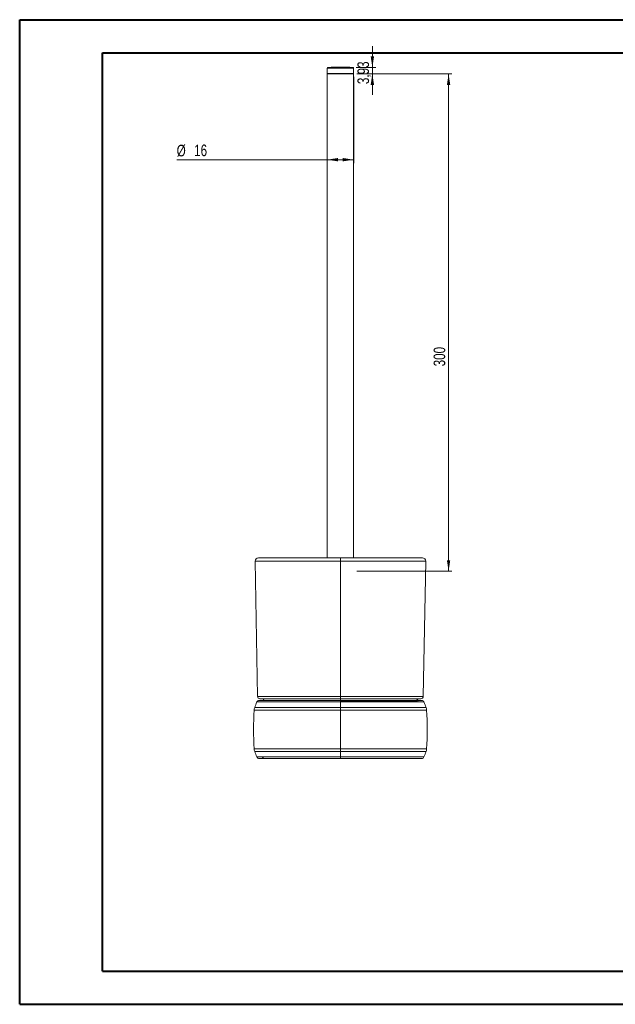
# Model space of a CAD drawing. Header units: millimetres. Extents: x 0 to 420, y 0 to 297.
# Tile 1 of 3: x 0 to 180, y 0 to 297. Entities that reach past the tile are written whole.
import ezdxf

# ---------------------------------------------------------------- set-up
doc = ezdxf.new("R2010")
doc.units = ezdxf.units.MM
doc.styles.add('SLDTEXTSTYLE0', font='TXT', dxfattribs={"width": 0.75})
doc.dimstyles.new('SLDDIMSTYLE0', dxfattribs={"dimtxt": 3.5, "dimasz": 3.302, "dimexe": 0, "dimexo": 0.0625, "dimgap": 0.875, "dimtad": 1, "dimlfac": 2, "dimrnd": 1e-09, "dimzin": 12, "dimdsep": 46, "dimtxsty": 'SLDTEXTSTYLE0', "dimsah": 1, "dimcen": 0.09, "dimadec": 0, "dimazin": 3, "dimtfac": 1, "dimtmove": 0, "dimatfit": 0, "dimfxl": 0, "dimfrac": 2, "dimtolj": 1, "dimtzin": 12, "dimarcsym": 0})
doc.dimstyles.new('SLDDIMSTYLE1', dxfattribs={"dimtxt": 3.5, "dimasz": 3.302, "dimexe": 0, "dimexo": 0.0625, "dimgap": 0.875, "dimtad": 1, "dimdec": 6, "dimlfac": 2, "dimrnd": 1e-09, "dimzin": 12, "dimdsep": 46, "dimtxsty": 'SLDTEXTSTYLE0', "dimsah": 1, "dimcen": 0.09, "dimadec": 0, "dimazin": 3, "dimtfac": 1, "dimtofl": 0, "dimtmove": 0, "dimatfit": 3, "dimfxl": 0, "dimfrac": 2, "dimtolj": 1, "dimtzin": 12, "dimarcsym": 0})

# ---------------------------------------------------------------- blocks, each defined once
blk = doc.blocks.new('_D')
at = {"color": 7, "linetype": 'Continuous', "lineweight": 0}
for p, q in [((106.48, 282.83), (106.48, 289.18)), ((101.59, 282.83), (107.48, 282.83)), ((106.48, 282.83), (106.48, 280.87)), ((101.84, 280.87), (107.48, 280.87)), ((106.48, 280.87), (106.48, 274.52))]:
    blk.add_line(p, q, dxfattribs=at)
for points in [[(106.48, 282.83), (106.99, 286.13), (105.97, 286.13)], [(106.48, 280.87), (105.97, 277.56), (106.99, 277.56)]]:
    blk.add_solid(points, dxfattribs=at)
at = {"color": 7, "linetype": 'Continuous', "lineweight": 0, "insert": (101.97, 277.78), "char_height": 3.5, "attachment_point": 1, "rotation": 90, "style": 'SLDTEXTSTYLE0'}
blk.add_mtext('3,93', dxfattribs=at)
blk = doc.blocks.new('_D_1')
at = {"color": 7, "linetype": 'Continuous', "lineweight": 0}
for p, q in [((92.84, 279.97), (92.84, 253.98)), ((100.84, 279.97), (100.84, 253.98)), ((92.84, 254.98), (47.45, 254.98)), ((100.84, 254.98), (92.84, 254.98))]:
    blk.add_line(p, q, dxfattribs=at)
for points in [[(92.84, 254.98), (96.14, 254.48), (96.14, 255.49)], [(100.84, 254.98), (97.54, 255.49), (97.54, 254.48)]]:
    blk.add_solid(points, dxfattribs=at)
at = {"color": 7, "linetype": 'Continuous', "lineweight": 0, "char_height": 3.5, "attachment_point": 1, "style": 'SLDTEXTSTYLE0'}
for s, insert in [('%%c', (47.45, 259.49)), ('16', (52.72, 259.55))]:
    blk.add_mtext(s, dxfattribs=dict(at, insert=insert))
blk = doc.blocks.new('_D_2')
at = {"color": 7, "linetype": 'Continuous', "lineweight": 0}
for p, q in [((101.84, 280.87), (130.48, 280.87)), ((129.48, 130.87), (129.48, 280.87)), ((101.84, 130.87), (130.48, 130.87))]:
    blk.add_line(p, q, dxfattribs=at)
for points in [[(129.48, 280.87), (128.97, 277.56), (129.98, 277.56)], [(129.48, 130.87), (129.98, 134.17), (128.97, 134.17)]]:
    blk.add_solid(points, dxfattribs=at)
at = {"color": 7, "linetype": 'Continuous', "lineweight": 0, "insert": (124.96, 192.65), "char_height": 3.5, "attachment_point": 1, "rotation": 90, "style": 'SLDTEXTSTYLE0'}
blk.add_mtext('300', dxfattribs=at)

msp = doc.modelspace()

# ---------------------------------------------------------------- linework, layer by layer
at = {"color": 7, "linetype": 'Continuous', "lineweight": 40}
for p, q in [((0.07884357, 0.21478016), (0.07884357, 297.21478016)), ((0.07884357, 297.21478016), (420.07884357, 297.21478016)), ((25.07884357, 10.21478016), (25.07884357, 287.21478016)), ((25.07884357, 287.21478016), (410.07884357, 287.21478016)), ((25.07884357, 10.21478016), (410.07884357, 10.21478016)), ((0.07884357, 0.21478016), (420.07884357, 0.21478016))]:
    msp.add_line(p, q, dxfattribs=at)
at = {"color": 7, "linetype": 'Continuous', "lineweight": 15}
for p, q in [((92.83930502, 282.58108407), (92.83930502, 280.96628743)), ((100.83930502, 280.96628743), (100.83930502, 282.58108407)), ((92.83930502, 280.96628743), (92.93930502, 280.86628743)), ((100.83930502, 280.96628743), (92.83930502, 280.96628743)), ((92.83930502, 280.86628743), (92.83930502, 134.86628743)), ((95.80402884, 280.86628743), (92.83930502, 280.86628743)), ((100.83930502, 280.86628743), (95.80402884, 280.86628743)), ((100.73930502, 280.86628743), (100.83930502, 280.96628743)), ((100.83930502, 134.86628743), (100.83930502, 280.86628743)), ((71.11522446, 133.84883502), (71.8264422, 93.10319812)), ((96.83930502, 133.84883502), (96.83930502, 134.86628743)), ((96.83930502, 133.84883502), (96.83930502, 93.10319812)), ((122.56338558, 133.84883502), (121.85216784, 93.10319812)), ((96.83930502, 93.10319812), (96.83930502, 92.36628743)), ((96.83930502, 91.61628743), (96.83930502, 92.36628743)), ((96.83930502, 91.86628743), (96.83930502, 91.40658389)), ((96.83930502, 89.7253901), (96.83930502, 91.40658389)), ((96.83930502, 89.7253901), (96.83930502, 88.9886028)), ((119.83930502, 91.40658476), (119.83930502, 91.61628743)), ((96.83930502, 77.24397206), (96.83930502, 88.9886028)), ((96.83930502, 77.24397206), (96.83930502, 76.50718475)), ((96.83930502, 74.82599096), (96.83930502, 76.50718475)), ((96.83930502, 74.36628743), (96.83930502, 74.82599096))]:
    msp.add_line(p, q, dxfattribs=at)
at = {"color": 8, "linetype": 'Continuous', "lineweight": 15}
for p, q in [((96.83930502, 282.58108407), (92.83930502, 282.58108407)), ((100.59399839, 282.83104001), (93.08461165, 282.83104001)), ((100.83930502, 282.58108407), (96.83930502, 282.58108407)), ((96.83930502, 91.40658389), (96.83930502, 91.61628743))]:
    msp.add_line(p, q, dxfattribs=at)
at = {"color": 7, "linetype": 'Continuous', "lineweight": 15}
for centre, radius, start, end in [((93.08930502, 282.58108407), 0.25, 91.0757036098, 180), ((96.83930502, 82.86628743), 200, 88.9242963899, 91.0757036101), ((100.58930502, 282.58108407), 0.25, 0, 88.9242963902), ((72.11507215, 133.86628743), 1, 90, 181), ((121.56353789, 133.86628743), 1, 359, 90), ((72.57632797, 93.11628743), 0.75, 181, 270), ((73.08930502, 91.61628743), 0.75, 19.5384765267, 90), ((120.58930502, 91.61628743), 0.75, 90, 179.9999999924), ((121.10228207, 93.11628743), 0.75, 270, 359), ((73.31205652, 88.84179491), 2.5, 159.3022519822, 176.6334743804), ((117.74630787, 72.05348628), 50, 157.228191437, 159.3022519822), ((72.33516263, 91.11628743), 0.75, 90, 157.228191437), ((120.58930502, 91.36628743), 0.5, 90, 179.999999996), ((121.34344741, 91.11628743), 0.75, 22.7718085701, 90.0000000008), ((75.93230217, 72.05348628), 50, 20.6977480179, 22.771808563), ((170.64380141, 83.11628743), 100, 176.6334743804, 183.3665256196), ((23.03480863, 83.11628743), 100, 356.6334743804, 3.3665256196), ((73.31205652, 77.39077994), 2.5, 183.3665256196, 200.6977480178), ((117.74630787, 94.17908857), 50, 200.6977480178, 202.771808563), ((72.33516263, 75.11628743), 0.75, 202.771808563, 270), ((73.08930502, 74.86628743), 0.5, 270, 0.000000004), ((121.34344741, 75.11628743), 0.75, 269.9999999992, 337.228191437), ((75.93230217, 94.17908857), 50, 337.228191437, 339.3022519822)]:
    msp.add_arc(centre, radius, start, end, dxfattribs=at)
for points, knots in [([(96.83930502, 133.84883502), (94.99986728, 133.84883502), (93.1620201, 133.84883404), (90.4106829, 133.84883483), (89.49449535, 133.84883535), (87.66488878, 133.84883374), (86.75146193, 133.84883258), (84.92885692, 133.84883349), (84.01957483, 133.8488358), (82.20803321, 133.84883346), (81.31797899, 133.84883134), (80.01864628, 133.84883341), (79.59154215, 133.84883483), (78.96192174, 133.84883509), (78.75390424, 133.84883575), (78.34198533, 133.84883825), (78.13742445, 133.84883982), (77.1371965, 133.84884592), (76.40590916, 133.84883608), (75.58944237, 133.84883481), (75.43102272, 133.8488359), (75.12401405, 133.84883867), (74.97509099, 133.84884032), (74.54533876, 133.84884384), (74.28536137, 133.84884381), (73.57437315, 133.84883731), (73.19224943, 133.84883448), (72.56151764, 133.84883135), (72.3186605, 133.84883317), (71.92433946, 133.84883579), (71.77299052, 133.84883364), (71.53123415, 133.84883255), (71.44096314, 133.84883364), (71.30003621, 133.84883533), (71.24947937, 133.84883485), (71.13772536, 133.84883404), (71.11522446, 133.84883502), (71.11522446, 133.84883502)], [0, 0, 0, 0, 0.125, 0.125, 0.1875, 0.1875, 0.25, 0.25, 0.3125, 0.3125, 0.375, 0.375, 0.40625, 0.40625, 0.421875, 0.421875, 0.4375, 0.4375, 0.5, 0.5, 0.515625, 0.515625, 0.53125, 0.53125, 0.5625, 0.5625, 0.625, 0.625, 0.6875, 0.6875, 0.75, 0.75, 0.8125, 0.8125, 0.875, 0.875, 1, 1, 1, 1]), ([(96.83930502, 134.86628743), (95.06427239, 134.86628743), (93.29072107, 134.86628743), (90.63536177, 134.86628743), (89.7510874, 134.86628743), (87.98505394, 134.86628743), (87.10328661, 134.86628743), (85.34360534, 134.86628743), (84.4656708, 134.86628743), (83.1533429, 134.86628743), (82.71757335, 134.86628743), (81.85679643, 134.86628743), (81.43096349, 134.86628743), (80.59066018, 134.86628743), (80.17618602, 134.86628743), (79.56511429, 134.86628743), (79.36319956, 134.86628743), (78.96339826, 134.86628743), (78.76500945, 134.86628743), (77.78995766, 134.86628743), (77.0791525, 134.86628743), (76.29143454, 134.86628743), (76.13891385, 134.86628743), (75.84399096, 134.86628743), (75.70104845, 134.86628743), (75.29160309, 134.86628743), (75.04557686, 134.86628743), (74.59928677, 134.86628743), (74.39907101, 134.86628743), (74.03718065, 134.86628743), (73.87494618, 134.86628743), (73.43929289, 134.86628743), (73.21696232, 134.86628743), (72.85597283, 134.86628743), (72.71755869, 134.86628743), (72.49675111, 134.86628743), (72.41427367, 134.86628743), (72.28529618, 134.86628743), (72.23892039, 134.86628743), (72.1361391, 134.86628743), (72.11507215, 134.86628743), (72.11507215, 134.86628743)], [0, 0, 0, 0, 0.125, 0.125, 0.1875, 0.1875, 0.25, 0.25, 0.3125, 0.3125, 0.34375, 0.34375, 0.375, 0.375, 0.40625, 0.40625, 0.421875, 0.421875, 0.4375, 0.4375, 0.5, 0.5, 0.515625, 0.515625, 0.53125, 0.53125, 0.5625, 0.5625, 0.59375, 0.59375, 0.625, 0.625, 0.6875, 0.6875, 0.75, 0.75, 0.8125, 0.8125, 0.875, 0.875, 1, 1, 1, 1]), ([(121.56353789, 134.86628743), (121.56353789, 134.86628743), (121.54266946, 134.86628743), (121.44138323, 134.86628743), (121.39571129, 134.86628743), (121.26893282, 134.86628743), (121.18794213, 134.86628743), (120.97167512, 134.86628743), (120.83668902, 134.86628743), (120.56977329, 134.86628743), (120.47003033, 134.86628743), (120.24505628, 134.86628743), (120.11967439, 134.86628743), (119.83674766, 134.86628743), (119.67921356, 134.86628743), (119.41279619, 134.86628743), (119.31896369, 134.86628743), (119.11989657, 134.86628743), (119.01439929, 134.86628743), (118.45850588, 134.86628743), (117.93152876, 134.86628743), (117.1530565, 134.86628743), (116.99139414, 134.86628743), (116.65604723, 134.86628743), (116.48163757, 134.86628743), (115.94598599, 134.86628743), (115.57434032, 134.86628743), (114.80633995, 134.86628743), (114.40995927, 134.86628743), (113.59638792, 134.86628743), (113.17795668, 134.86628743), (111.90652773, 134.86628743), (111.04266574, 134.86628743), (109.29498648, 134.86628743), (108.40927231, 134.86628743), (106.63610245, 134.86628743), (105.74802982, 134.86628743), (103.96996795, 134.86628743), (103.0799721, 134.86628743), (100.40804832, 134.86628743), (98.62423781, 134.86628743), (96.83930502, 134.86628743)], [0, 0, 0, 0, 0.125, 0.125, 0.1875, 0.1875, 0.25, 0.25, 0.3125, 0.3125, 0.34375, 0.34375, 0.375, 0.375, 0.40625, 0.40625, 0.421875, 0.421875, 0.4375, 0.4375, 0.5, 0.5, 0.515625, 0.515625, 0.53125, 0.53125, 0.5625, 0.5625, 0.59375, 0.59375, 0.625, 0.625, 0.6875, 0.6875, 0.75, 0.75, 0.8125, 0.8125, 0.875, 0.875, 1, 1, 1, 1]), ([(122.56338558, 133.84883502), (122.56338558, 133.84883502), (122.54114373, 133.84883404), (122.43179892, 133.84883483), (122.38241787, 133.84883535), (122.24494108, 133.84883374), (122.15695497, 133.84883258), (121.9215701, 133.84883349), (121.77445994, 133.8488358), (121.38670817, 133.84883346), (121.14850643, 133.84883134), (120.69038109, 133.84883341), (120.52073161, 133.84883483), (120.2351329, 133.84883509), (120.13469889, 133.84883575), (119.92222217, 133.84883825), (119.80978213, 133.84883982), (119.22242633, 133.84884592), (118.67076972, 133.84883608), (117.86530662, 133.84883481), (117.69842936, 133.8488359), (117.3530068, 133.84883867), (117.17403017, 133.84884032), (116.62239663, 133.84884384), (116.24028492, 133.84884381), (115.05663428, 133.84883731), (114.21748555, 133.84883448), (112.46823097, 133.84883135), (111.57626892, 133.84883317), (109.77049536, 133.84883579), (108.85519277, 133.84883364), (107.01756337, 133.84883255), (106.09592754, 133.84883364), (104.24900446, 133.84883533), (103.32337671, 133.84883485), (100.54562573, 133.84883404), (98.69270129, 133.84883502), (96.83930502, 133.84883502)], [0, 0, 0, 0, 0.125, 0.125, 0.1875, 0.1875, 0.25, 0.25, 0.3125, 0.3125, 0.375, 0.375, 0.40625, 0.40625, 0.421875, 0.421875, 0.4375, 0.4375, 0.5, 0.5, 0.515625, 0.515625, 0.53125, 0.53125, 0.5625, 0.5625, 0.625, 0.625, 0.6875, 0.6875, 0.75, 0.75, 0.8125, 0.8125, 0.875, 0.875, 1, 1, 1, 1]), ([(71.8264422, 93.10319812), (71.8264422, 93.10319812), (71.84759828, 93.10319739), (71.94997318, 93.10319794), (71.99611867, 93.1031984), (72.12422574, 93.10319737), (72.2060533, 93.10319639), (72.42399922, 93.10319674), (72.55982891, 93.10319855), (72.82769531, 93.10319779), (72.92779353, 93.10319701), (73.15579897, 93.10319598), (73.28426247, 93.10319578), (73.71668676, 93.1031969), (74.06788303, 93.10319769), (74.62359368, 93.10320291), (74.7406239, 93.1032038), (74.98762236, 93.10320455), (75.11790323, 93.10320441), (75.52369559, 93.10320249), (75.81575039, 93.10319882), (76.44397803, 93.10319757), (76.78015347, 93.10320124), (77.31719292, 93.10320394), (77.50226031, 93.10320444), (77.87798426, 93.10320432), (78.06904962, 93.10320371), (79.03904467, 93.10319915), (79.86163564, 93.10319739), (81.14346676, 93.10319585), (81.57792347, 93.10319585), (82.44998517, 93.1031967), (82.88892811, 93.1031975), (84.21265783, 93.10319869), (85.10425003, 93.1031969), (86.89910012, 93.10319632), (87.80040863, 93.10319724), (89.60505453, 93.10319839), (90.50902298, 93.10319796), (93.22072767, 93.10319739), (95.02974863, 93.10319812), (96.83930502, 93.10319812)], [0, 0, 0, 0, 0.125, 0.125, 0.1875, 0.1875, 0.25, 0.25, 0.3125, 0.3125, 0.34375, 0.34375, 0.375, 0.375, 0.4375, 0.4375, 0.453125, 0.453125, 0.46875, 0.46875, 0.5, 0.5, 0.53125, 0.53125, 0.546875, 0.546875, 0.5625, 0.5625, 0.625, 0.625, 0.65625, 0.65625, 0.6875, 0.6875, 0.75, 0.75, 0.8125, 0.8125, 0.875, 0.875, 1, 1, 1, 1]), ([(96.83930502, 92.36628743), (95.08071205, 92.36628743), (93.32303711, 92.36628743), (90.68959826, 92.36628743), (89.81230834, 92.36628743), (88.0592977, 92.36628743), (87.183312, 92.36628743), (85.43480819, 92.36628743), (84.56597295, 92.36628743), (83.27546848, 92.36628743), (82.84744806, 92.36628743), (81.99687937, 92.36628743), (81.57366674, 92.36628743), (80.31890544, 92.36628743), (79.51291119, 92.36628743), (78.56310281, 92.36628743), (78.37605397, 92.36628743), (78.00838013, 92.36628743), (77.82710562, 92.36628743), (77.30089972, 92.36628743), (76.97242471, 92.36628743), (76.36078393, 92.36628743), (76.07761401, 92.36628743), (75.68579272, 92.36628743), (75.5604568, 92.36628743), (75.32375091, 92.36628743), (75.21188518, 92.36628743), (74.68178794, 92.36628743), (74.35017371, 92.36628743), (73.9429263, 92.36628743), (73.82256356, 92.36628743), (73.60914559, 92.36628743), (73.51550287, 92.36628743), (73.26489452, 92.36628743), (73.13778174, 92.36628743), (72.93359784, 92.36628743), (72.85681441, 92.36628743), (72.73644931, 92.36628743), (72.69299623, 92.36628743), (72.59647141, 92.36628743), (72.57632797, 92.36628743), (72.57632797, 92.36628743)], [0, 0, 0, 0, 0.125, 0.125, 0.1875, 0.1875, 0.25, 0.25, 0.3125, 0.3125, 0.34375, 0.34375, 0.375, 0.375, 0.4375, 0.4375, 0.453125, 0.453125, 0.46875, 0.46875, 0.5, 0.5, 0.53125, 0.53125, 0.546875, 0.546875, 0.5625, 0.5625, 0.625, 0.625, 0.65625, 0.65625, 0.6875, 0.6875, 0.75, 0.75, 0.8125, 0.8125, 0.875, 0.875, 1, 1, 1, 1]), ([(96.83930502, 93.10319812), (98.62547069, 93.10319812), (100.40970083, 93.10319739), (103.07958325, 93.10319794), (103.96844432, 93.1031984), (105.74288972, 93.10319737), (106.62848631, 93.10319639), (108.39471253, 93.10319674), (109.27536857, 93.10319855), (110.59048624, 93.10319779), (111.02786987, 93.10319701), (111.90009293, 93.10319598), (112.33635062, 93.10319578), (113.6197596, 93.1031969), (114.44653822, 93.10319769), (115.42653173, 93.10320291), (115.61983247, 93.1032038), (116.00050565, 93.10320455), (116.18820618, 93.10320441), (116.73361832, 93.10320249), (117.07619824, 93.10319882), (117.71826145, 93.10319757), (118.0177422, 93.10320124), (118.43494589, 93.10320394), (118.5690554, 93.10320444), (118.82350488, 93.10320432), (118.94422571, 93.10320371), (119.51804863, 93.10319915), (119.88250426, 93.10319739), (120.33184462, 93.10319585), (120.46486015, 93.10319585), (120.70180088, 93.1031967), (120.80619298, 93.1031975), (121.08600745, 93.10319869), (121.22852957, 93.1031969), (121.45717706, 93.10319632), (121.54281014, 93.10319724), (121.67648325, 93.10319839), (121.72444185, 93.10319796), (121.83056207, 93.10319739), (121.85216784, 93.10319812), (121.85216784, 93.10319812)], [0, 0, 0, 0, 0.125, 0.125, 0.1875, 0.1875, 0.25, 0.25, 0.3125, 0.3125, 0.34375, 0.34375, 0.375, 0.375, 0.4375, 0.4375, 0.453125, 0.453125, 0.46875, 0.46875, 0.5, 0.5, 0.53125, 0.53125, 0.546875, 0.546875, 0.5625, 0.5625, 0.625, 0.625, 0.65625, 0.65625, 0.6875, 0.6875, 0.75, 0.75, 0.8125, 0.8125, 0.875, 0.875, 1, 1, 1, 1]), ([(121.10228207, 92.36628743), (121.10228207, 92.36628743), (121.08173324, 92.36628743), (120.98211229, 92.36628743), (120.93719793, 92.36628743), (120.81224469, 92.36628743), (120.73232837, 92.36628743), (120.51868841, 92.36628743), (120.38562681, 92.36628743), (120.12427359, 92.36628743), (120.02675088, 92.36628743), (119.80519516, 92.36628743), (119.68096499, 92.36628743), (119.25832667, 92.36628743), (118.91448531, 92.36628743), (118.36731854, 92.36628743), (118.2519587, 92.36628743), (118.00816908, 92.36628743), (117.87920225, 92.36628743), (117.47638651, 92.36628743), (117.18603264, 92.36628743), (116.56106854, 92.36628743), (116.22646237, 92.36628743), (115.69238484, 92.36628743), (115.5085994, 92.36628743), (115.13632694, 92.36628743), (114.94722541, 92.36628743), (113.98835613, 92.36628743), (113.17899572, 92.36628743), (111.92373673, 92.36628743), (111.49835898, 92.36628743), (110.64877345, 92.36628743), (110.22279522, 92.36628743), (108.94210971, 92.36628743), (108.08469396, 92.36628743), (106.36532235, 92.36628743), (105.50334037, 92.36628743), (103.77636413, 92.36628743), (102.91135819, 92.36628743), (100.31327068, 92.36628743), (98.57720163, 92.36628743), (96.83930502, 92.36628743)], [0, 0, 0, 0, 0.125, 0.125, 0.1875, 0.1875, 0.25, 0.25, 0.3125, 0.3125, 0.34375, 0.34375, 0.375, 0.375, 0.4375, 0.4375, 0.453125, 0.453125, 0.46875, 0.46875, 0.5, 0.5, 0.53125, 0.53125, 0.546875, 0.546875, 0.5625, 0.5625, 0.625, 0.625, 0.65625, 0.65625, 0.6875, 0.6875, 0.75, 0.75, 0.8125, 0.8125, 0.875, 0.875, 1, 1, 1, 1]), ([(70.97341171, 89.7253901), (70.97341171, 89.7253901), (70.99588079, 89.72536127), (71.10667216, 89.72540993), (71.1566966, 89.72542257), (71.29619212, 89.72540459), (71.38548693, 89.72538542), (71.56472982, 89.72538541), (71.63211009, 89.72538542), (71.78603446, 89.72538398), (71.8727251, 89.72538198), (72.16652988, 89.72540759), (72.40714758, 89.72544598), (72.87080485, 89.72539802), (73.04261219, 89.725374), (73.42880751, 89.72535705), (73.64427788, 89.72536486), (74.35222519, 89.72540085), (74.90969065, 89.72537938), (75.89754892, 89.72539455), (76.2475076, 89.72536975), (76.98111519, 89.72538103), (77.36561305, 89.72539335), (77.96678138, 89.72538829), (78.17098181, 89.72538662), (78.58286558, 89.72538661), (78.79105366, 89.72538822), (79.4217366, 89.72539301), (79.85033633, 89.7253926), (80.72090379, 89.72538794), (81.16286872, 89.72538881), (82.05775636, 89.72540652), (82.51113452, 89.72541487), (83.87371658, 89.72541372), (84.78917194, 89.72537832), (86.62902282, 89.72540971), (87.55346391, 89.7254382), (89.40828151, 89.72542411), (90.33631228, 89.72539239), (93.12163188, 89.72534369), (94.98012163, 89.7253901), (96.83930502, 89.7253901)], [0, 0, 0, 0, 0.125, 0.125, 0.1875, 0.1875, 0.25, 0.25, 0.28125, 0.28125, 0.3125, 0.3125, 0.375, 0.375, 0.40625, 0.40625, 0.4375, 0.4375, 0.5, 0.5, 0.53125, 0.53125, 0.5625, 0.5625, 0.578125, 0.578125, 0.59375, 0.59375, 0.625, 0.625, 0.65625, 0.65625, 0.6875, 0.6875, 0.75, 0.75, 0.8125, 0.8125, 0.875, 0.875, 1, 1, 1, 1]), ([(96.83930502, 91.40658389), (95.0182942, 91.40658389), (93.19863499, 91.40662471), (90.47375434, 91.40658184), (89.56624484, 91.40657051), (87.75358684, 91.40656208), (86.84842862, 91.40655919), (85.49341002, 91.40658179), (85.04219477, 91.40659775), (84.14091893, 91.40662721), (83.69096185, 91.40663844), (82.3537165, 91.40663526), (81.47580743, 91.40657487), (80.19075659, 91.40657709), (79.76776397, 91.40658322), (79.14339335, 91.40658416), (78.93636853, 91.40658344), (78.52931535, 91.40658365), (78.32953391, 91.40658464), (77.35050341, 91.40658909), (76.63125538, 91.40659678), (75.82772502, 91.4065787), (75.67243498, 91.40657155), (75.3759595, 91.4065684), (75.23420536, 91.40657224), (74.82738725, 91.40658751), (74.58078097, 91.4065799), (74.24348353, 91.40656729), (74.13648359, 91.40656426), (73.93262227, 91.40656383), (73.83546901, 91.40656641), (73.56100436, 91.40658048), (73.40008358, 91.40659803), (72.96830366, 91.40661791), (72.74760903, 91.40657862), (72.38891843, 91.40659069), (72.25142289, 91.40660558), (72.03038488, 91.40658568), (71.94706208, 91.40657429), (71.8165157, 91.40657126), (71.76939424, 91.40657424), (71.66498198, 91.40660071), (71.64362234, 91.40658389), (71.64362234, 91.40658389)], [0, 0, 0, 0, 0.125, 0.125, 0.1875, 0.1875, 0.25, 0.25, 0.28125, 0.28125, 0.3125, 0.3125, 0.375, 0.375, 0.40625, 0.40625, 0.421875, 0.421875, 0.4375, 0.4375, 0.5, 0.5, 0.515625, 0.515625, 0.53125, 0.53125, 0.5625, 0.5625, 0.578125, 0.578125, 0.59375, 0.59375, 0.625, 0.625, 0.6875, 0.6875, 0.75, 0.75, 0.8125, 0.8125, 0.875, 0.875, 1, 1, 1, 1]), ([(72.33516263, 91.86628743), (72.33516263, 91.86628743), (72.35554871, 91.86628743), (72.45435267, 91.86628743), (72.49890039, 91.86628743), (72.62207023, 91.86628743), (72.7005941, 91.86628743), (72.90864573, 91.86628743), (73.03795758, 91.86628743), (73.37535968, 91.86628743), (73.58288074, 91.86628743), (73.99019948, 91.86628743), (74.14218836, 91.86628743), (74.40213055, 91.86628743), (74.49449083, 91.86628743), (74.68908132, 91.86628743), (74.79138513, 91.86628743), (75.11453611, 91.86628743), (75.35163338, 91.86628743), (75.74465197, 91.86628743), (75.88188207, 91.86628743), (76.16954146, 91.86628743), (76.3205133, 91.86628743), (77.10371496, 91.86628743), (77.80853393, 91.86628743), (78.96192718, 91.86628743), (79.36436143, 91.86628743), (80.17921884, 91.86628743), (80.59320097, 91.86628743), (81.85053821, 91.86628743), (82.7090475, 91.86628743), (84.0159882, 91.86628743), (84.45552916, 91.86628743), (85.33470849, 91.86628743), (85.77483715, 91.86628743), (87.09650362, 91.86628743), (87.97930542, 91.86628743), (89.74709757, 91.86628743), (90.63209702, 91.86628743), (93.28930348, 91.86628743), (95.06366147, 91.86628743), (96.83930502, 91.86628743)], [0, 0, 0, 0, 0.125, 0.125, 0.1875, 0.1875, 0.25, 0.25, 0.3125, 0.3125, 0.375, 0.375, 0.40625, 0.40625, 0.421875, 0.421875, 0.4375, 0.4375, 0.46875, 0.46875, 0.484375, 0.484375, 0.5, 0.5, 0.5625, 0.5625, 0.59375, 0.59375, 0.625, 0.625, 0.6875, 0.6875, 0.71875, 0.71875, 0.75, 0.75, 0.8125, 0.8125, 0.875, 0.875, 1, 1, 1, 1]), ([(96.83930502, 91.86628743), (98.59239539, 91.86628743), (100.34510909, 91.86628743), (102.97291906, 91.86628743), (103.84806353, 91.86628743), (105.5912389, 91.86628743), (106.45981572, 91.86628743), (108.18790351, 91.86628743), (109.04745285, 91.86628743), (110.75254883, 91.86628743), (111.59819663, 91.86628743), (112.84959791, 91.86628743), (113.26384931, 91.86628743), (113.87954577, 91.86628743), (114.08452286, 91.86628743), (114.48730446, 91.86628743), (114.68538254, 91.86628743), (115.26887583, 91.86628743), (115.64354305, 91.86628743), (116.18082525, 91.86628743), (116.35580277, 91.86628743), (116.69702774, 91.86628743), (116.86382113, 91.86628743), (117.66831242, 91.86628743), (118.2048575, 91.86628743), (118.87813213, 91.86628743), (119.08151824, 91.86628743), (119.44339195, 91.86628743), (119.60310513, 91.86628743), (120.03240038, 91.86628743), (120.25290471, 91.86628743), (120.52155599, 91.86628743), (120.60062939, 91.86628743), (120.74101659, 91.86628743), (120.8024548, 91.86628743), (120.96596937, 91.86628743), (121.04751348, 91.86628743), (121.175051, 91.86628743), (121.22089649, 91.86628743), (121.3225651, 91.86628743), (121.34344741, 91.86628743), (121.34344741, 91.86628743)], [0, 0, 0, 0, 0.125, 0.125, 0.1875, 0.1875, 0.25, 0.25, 0.3125, 0.3125, 0.375, 0.375, 0.40625, 0.40625, 0.421875, 0.421875, 0.4375, 0.4375, 0.46875, 0.46875, 0.484375, 0.484375, 0.5, 0.5, 0.5625, 0.5625, 0.59375, 0.59375, 0.625, 0.625, 0.6875, 0.6875, 0.71875, 0.71875, 0.75, 0.75, 0.8125, 0.8125, 0.875, 0.875, 1, 1, 1, 1]), ([(119.83930502, 91.61628743), (119.83930502, 91.61628743), (119.82050551, 91.61628743), (119.73105279, 91.61628743), (119.69081982, 91.61628743), (119.57940328, 91.61628743), (119.5083222, 91.61628743), (119.31907121, 91.61628743), (119.20145811, 91.61628743), (118.89367526, 91.61628743), (118.70416985, 91.61628743), (118.3286724, 91.61628743), (118.18897061, 91.61628743), (117.87280199, 91.61628743), (117.69613143, 91.61628743), (117.39658637, 91.61628743), (117.29088074, 91.61628743), (117.06623315, 91.61628743), (116.94675105, 91.61628743), (116.57146888, 91.61628743), (116.29835428, 91.61628743), (115.70453794, 91.61628743), (115.38384762, 91.61628743), (114.69668092, 91.61628743), (114.33934007, 91.61628743), (113.60308611, 91.61628743), (113.22416541, 91.61628743), (112.44941889, 91.61628743), (112.05252513, 91.61628743), (110.84899313, 91.61628743), (110.03919784, 91.61628743), (108.41105548, 91.61628743), (107.59261477, 91.61628743), (105.95024245, 91.61628743), (105.12627677, 91.61628743), (103.47466933, 91.61628743), (102.64701285, 91.61628743), (100.16025993, 91.61628743), (98.49934242, 91.61628743), (96.83930502, 91.61628743)], [0, 0, 0, 0, 0.125, 0.125, 0.1875, 0.1875, 0.25, 0.25, 0.3125, 0.3125, 0.375, 0.375, 0.40625, 0.40625, 0.4375, 0.4375, 0.453125, 0.453125, 0.46875, 0.46875, 0.5, 0.5, 0.53125, 0.53125, 0.5625, 0.5625, 0.59375, 0.59375, 0.625, 0.625, 0.6875, 0.6875, 0.75, 0.75, 0.8125, 0.8125, 0.875, 0.875, 1, 1, 1, 1]), ([(122.0349877, 91.40658389), (122.0349877, 91.40658389), (122.01312496, 91.40662471), (121.90579247, 91.40658184), (121.85733289, 91.40657051), (121.72222359, 91.40656208), (121.63573118, 91.40655919), (121.46201644, 91.40658179), (121.39670939, 91.40659775), (121.24741842, 91.40662721), (121.16340671, 91.40663844), (120.87821698, 91.40663526), (120.64420868, 91.40657487), (120.19045717, 91.40657709), (120.02190414, 91.40658322), (119.7363976, 91.40658416), (119.63544622, 91.40658344), (119.42296664, 91.40658365), (119.31160924, 91.40658464), (118.7276616, 91.40658909), (118.17308234, 91.40659678), (117.34932085, 91.4065787), (117.17867188, 91.40657155), (116.82992725, 91.4065684), (116.65126119, 91.40657224), (116.1030483, 91.40658751), (115.72127791, 91.4065799), (115.12702513, 91.40656729), (114.92534318, 91.40656426), (114.51526504, 91.40656383), (114.30616263, 91.40656641), (113.67629227, 91.40658048), (113.25242796, 91.40659803), (111.97170276, 91.40661791), (111.1058561, 91.40657862), (109.35934932, 91.40659069), (108.47859955, 91.40660558), (106.70743563, 91.40658568), (105.81698212, 91.40657429), (104.0296088, 91.40657126), (103.13223065, 91.40657424), (100.4364921, 91.40660071), (98.63783963, 91.40658389), (96.83930502, 91.40658389)], [0, 0, 0, 0, 0.125, 0.125, 0.1875, 0.1875, 0.25, 0.25, 0.28125, 0.28125, 0.3125, 0.3125, 0.375, 0.375, 0.40625, 0.40625, 0.421875, 0.421875, 0.4375, 0.4375, 0.5, 0.5, 0.515625, 0.515625, 0.53125, 0.53125, 0.5625, 0.5625, 0.578125, 0.578125, 0.59375, 0.59375, 0.625, 0.625, 0.6875, 0.6875, 0.75, 0.75, 0.8125, 0.8125, 0.875, 0.875, 1, 1, 1, 1]), ([(96.83930502, 89.7253901), (98.68925852, 89.7253901), (100.53776021, 89.72536127), (103.30553186, 89.72540993), (104.22727636, 89.72542257), (106.06821659, 89.72540459), (106.9874237, 89.72538542), (108.36330734, 89.72538541), (108.82144205, 89.72538542), (109.73647324, 89.72538398), (110.19389616, 89.72538198), (111.55310183, 89.72540759), (112.4449045, 89.72544598), (113.74969997, 89.72539802), (114.17910439, 89.725374), (115.02427303, 89.72535705), (115.4413682, 89.72536486), (116.64051262, 89.72540085), (117.37813451, 89.72537938), (118.37493344, 89.72539455), (118.68403977, 89.72536975), (119.25406554, 89.72538103), (119.51578165, 89.72539335), (119.87620135, 89.72538829), (119.99080386, 89.72538662), (120.20785416, 89.72538661), (120.31061248, 89.72538822), (120.60317841, 89.72539301), (120.7773125, 89.7253926), (121.09125992, 89.72538794), (121.23108046, 89.72538881), (121.48258877, 89.72540652), (121.59428788, 89.72541487), (121.89246781, 89.72541372), (122.04378268, 89.72537832), (122.28636083, 89.72540971), (122.37731796, 89.7254382), (122.5193636, 89.72542411), (122.57017453, 89.72539239), (122.68262539, 89.72534369), (122.70519833, 89.7253901), (122.70519833, 89.7253901)], [0, 0, 0, 0, 0.125, 0.125, 0.1875, 0.1875, 0.25, 0.25, 0.28125, 0.28125, 0.3125, 0.3125, 0.375, 0.375, 0.40625, 0.40625, 0.4375, 0.4375, 0.5, 0.5, 0.53125, 0.53125, 0.5625, 0.5625, 0.578125, 0.578125, 0.59375, 0.59375, 0.625, 0.625, 0.65625, 0.65625, 0.6875, 0.6875, 0.75, 0.75, 0.8125, 0.8125, 0.875, 0.875, 1, 1, 1, 1]), ([(96.83930502, 88.9886028), (94.9698171, 88.9886028), (93.10103014, 88.98865489), (90.30029596, 88.98859951), (89.3670738, 88.98856314), (87.50212702, 88.98854842), (86.57266622, 88.98858306), (84.7228975, 88.98861561), (83.80254151, 88.9885715), (82.43275684, 88.98857223), (81.97705756, 88.98858335), (81.07789083, 88.98860519), (80.63383737, 88.9886055), (79.75919617, 88.98859994), (79.32861263, 88.98859966), (78.69501714, 88.98860524), (78.48586817, 88.98860698), (78.07207667, 88.98860671), (77.8669128, 88.98860461), (77.26324321, 88.98859875), (76.87708499, 88.98861427), (76.14005579, 88.98862703), (75.78832481, 88.98859753), (74.79498655, 88.9886155), (74.23344255, 88.98858935), (73.51941222, 88.98863206), (73.30185257, 88.98864214), (72.91149077, 88.98862345), (72.73769885, 88.98859547), (72.26852049, 88.98853688), (72.02484908, 88.98857979), (71.72727044, 88.9886121), (71.63943023, 88.98860958), (71.48343874, 88.98860747), (71.41515832, 88.98860732), (71.23354428, 88.98860799), (71.14308879, 88.98858728), (71.00181158, 88.98856568), (70.95117892, 88.98857973), (70.83907396, 88.98863519), (70.81637075, 88.9886028), (70.81637075, 88.9886028)], [0, 0, 0, 0, 0.125, 0.125, 0.1875, 0.1875, 0.25, 0.25, 0.3125, 0.3125, 0.34375, 0.34375, 0.375, 0.375, 0.40625, 0.40625, 0.421875, 0.421875, 0.4375, 0.4375, 0.46875, 0.46875, 0.5, 0.5, 0.5625, 0.5625, 0.59375, 0.59375, 0.625, 0.625, 0.6875, 0.6875, 0.71875, 0.71875, 0.75, 0.75, 0.8125, 0.8125, 0.875, 0.875, 1, 1, 1, 1]), ([(122.86223929, 88.9886028), (122.86223929, 88.9886028), (122.83943496, 88.98865489), (122.72564439, 88.98859951), (122.67422113, 88.98856314), (122.53038548, 88.98854842), (122.4382398, 88.98858306), (122.19249198, 88.98861561), (122.03921266, 88.9885715), (121.73711802, 88.98857223), (121.62396021, 88.98858335), (121.36933376, 88.98860519), (121.22782927, 88.9886055), (120.91026361, 88.98859994), (120.73419165, 88.98859966), (120.43857032, 88.98860524), (120.33477025, 88.98860698), (120.11560531, 88.98860671), (119.99991632, 88.98860461), (119.63646134, 88.98859875), (119.3727143, 88.98861427), (118.79876388, 88.98862703), (118.48778047, 88.98859753), (117.48556048, 88.9886155), (116.74462056, 88.98858935), (115.54045949, 88.98863206), (115.12159623, 88.98864214), (114.27241728, 88.98862345), (113.84097226, 88.98859547), (112.52990702, 88.98853688), (111.63371123, 88.98857979), (110.26764528, 88.9886121), (109.80784198, 88.98860958), (108.88780459, 88.98860747), (108.42715754, 88.98860732), (107.04371413, 88.98860799), (106.11943808, 88.98858728), (104.26832261, 88.98856568), (103.34147095, 88.98857973), (100.5583423, 88.98863519), (98.69955784, 88.9886028), (96.83930502, 88.9886028)], [0, 0, 0, 0, 0.125, 0.125, 0.1875, 0.1875, 0.25, 0.25, 0.3125, 0.3125, 0.34375, 0.34375, 0.375, 0.375, 0.40625, 0.40625, 0.421875, 0.421875, 0.4375, 0.4375, 0.46875, 0.46875, 0.5, 0.5, 0.5625, 0.5625, 0.59375, 0.59375, 0.625, 0.625, 0.6875, 0.6875, 0.71875, 0.71875, 0.75, 0.75, 0.8125, 0.8125, 0.875, 0.875, 1, 1, 1, 1]), ([(70.81637075, 77.24397206), (70.81637075, 77.24397206), (70.83907727, 77.24395703), (70.95117679, 77.24398263), (71.00180845, 77.24399087), (71.14308786, 77.24397862), (71.23354627, 77.24397166), (71.41516208, 77.24397753), (71.48344278, 77.24397717), (71.63943436, 77.24397128), (71.7272737, 77.24396505), (72.02484959, 77.24398928), (72.26852015, 77.24403268), (72.73769958, 77.24397905), (72.91149214, 77.24395264), (73.30185611, 77.24393496), (73.51941498, 77.24394466), (74.23343919, 77.24398535), (74.79497938, 77.24395923), (75.78831525, 77.24397737), (76.1400481, 77.24394752), (76.87708967, 77.24396024), (77.26325818, 77.24397635), (77.86695004, 77.24397132), (78.07210472, 77.24396941), (78.48588386, 77.243969), (78.69502779, 77.24397043), (79.32861145, 77.24397417), (79.75919153, 77.24397155), (80.63383442, 77.24396607), (81.07789303, 77.24396909), (81.97707763, 77.24399951), (82.43277799, 77.24401514), (83.80254706, 77.24402125), (84.72289901, 77.24396913), (86.57266814, 77.24397389), (87.50213368, 77.24399828), (89.36709676, 77.24399189), (90.30030556, 77.24397215), (93.1010339, 77.2439559), (94.96981847, 77.24397206), (96.83930502, 77.24397206)], [0, 0, 0, 0, 0.125, 0.125, 0.1875, 0.1875, 0.25, 0.25, 0.28125, 0.28125, 0.3125, 0.3125, 0.375, 0.375, 0.40625, 0.40625, 0.4375, 0.4375, 0.5, 0.5, 0.53125, 0.53125, 0.5625, 0.5625, 0.578125, 0.578125, 0.59375, 0.59375, 0.625, 0.625, 0.65625, 0.65625, 0.6875, 0.6875, 0.75, 0.75, 0.8125, 0.8125, 0.875, 0.875, 1, 1, 1, 1]), ([(96.83930502, 77.24397206), (98.69955886, 77.24397206), (100.55834437, 77.24395703), (103.34147618, 77.24398263), (104.26832898, 77.24399087), (106.11944694, 77.24397862), (107.04372434, 77.24397166), (108.42717047, 77.24397753), (108.88781853, 77.24397717), (109.8078582, 77.24397128), (110.26765911, 77.24396505), (111.63371692, 77.24398928), (112.52990938, 77.24403268), (113.84097434, 77.24397905), (114.2724201, 77.24395264), (115.12160251, 77.24393496), (115.54046354, 77.24394466), (116.74461479, 77.24398535), (117.48555174, 77.24395923), (118.48777157, 77.24397737), (118.79875786, 77.24394752), (119.37271812, 77.24396024), (119.63647183, 77.24397635), (119.99993773, 77.24397132), (120.11562038, 77.24396941), (120.33477783, 77.243969), (120.43857525, 77.24397043), (120.73419105, 77.24397417), (120.91026251, 77.24397155), (121.22782898, 77.24396607), (121.36933475, 77.24396909), (121.62396405, 77.24399951), (121.73712052, 77.24401514), (122.03920983, 77.24402125), (122.19249032, 77.24396913), (122.43824346, 77.24397389), (122.53039161, 77.24399828), (122.67422647, 77.24399189), (122.72564547, 77.24397215), (122.83942811, 77.2439559), (122.86223929, 77.24397206), (122.86223929, 77.24397206)], [0, 0, 0, 0, 0.125, 0.125, 0.1875, 0.1875, 0.25, 0.25, 0.28125, 0.28125, 0.3125, 0.3125, 0.375, 0.375, 0.40625, 0.40625, 0.4375, 0.4375, 0.5, 0.5, 0.53125, 0.53125, 0.5625, 0.5625, 0.578125, 0.578125, 0.59375, 0.59375, 0.625, 0.625, 0.65625, 0.65625, 0.6875, 0.6875, 0.75, 0.75, 0.8125, 0.8125, 0.875, 0.875, 1, 1, 1, 1]), ([(96.83930502, 76.50718475), (94.98012224, 76.50718475), (93.12163437, 76.50719808), (90.33631909, 76.50718493), (89.4082906, 76.50716862), (87.55347753, 76.50716267), (86.62902085, 76.50718221), (84.78916988, 76.50718798), (83.87371852, 76.50714477), (82.51115135, 76.50714817), (82.05777355, 76.50716057), (81.16286732, 76.50718625), (80.72089695, 76.50718983), (79.85032769, 76.50718545), (79.42173156, 76.50718292), (78.79106051, 76.50718593), (78.58287747, 76.50718722), (78.17100597, 76.50718706), (77.96681631, 76.50718555), (77.36562579, 76.50718123), (76.98111767, 76.50719413), (76.247498, 76.50720538), (75.89753765, 76.50718026), (74.9096823, 76.50719559), (74.35222096, 76.5071741), (73.64428053, 76.50720825), (73.4288109, 76.50721574), (73.04261341, 76.50719978), (72.87080515, 76.50717727), (72.40714591, 76.50713385), (72.16652913, 76.50717248), (71.87272916, 76.50719045), (71.78604018, 76.50718509), (71.63211655, 76.50718035), (71.564736, 76.50718029), (71.38548993, 76.50718535), (71.29618885, 76.50717888), (71.15668905, 76.50716908), (71.1066671, 76.5071762), (70.99588846, 76.50719732), (70.97341171, 76.50718475), (70.97341171, 76.50718475)], [0, 0, 0, 0, 0.125, 0.125, 0.1875, 0.1875, 0.25, 0.25, 0.3125, 0.3125, 0.34375, 0.34375, 0.375, 0.375, 0.40625, 0.40625, 0.421875, 0.421875, 0.4375, 0.4375, 0.46875, 0.46875, 0.5, 0.5, 0.5625, 0.5625, 0.59375, 0.59375, 0.625, 0.625, 0.6875, 0.6875, 0.71875, 0.71875, 0.75, 0.75, 0.8125, 0.8125, 0.875, 0.875, 1, 1, 1, 1]), ([(71.64362234, 74.82599096), (71.64362234, 74.82599096), (71.66550147, 74.82597657), (71.77285224, 74.82600013), (71.82131904, 74.82600245), (71.95645892, 74.8259992), (72.04297035, 74.82598696), (72.21674881, 74.82597398), (72.28208506, 74.82597341), (72.43144588, 74.82598153), (72.51548414, 74.82599104), (72.80074464, 74.82599096), (73.03477975, 74.82595474), (73.48870425, 74.82598448), (73.65733184, 74.82600208), (73.94297155, 74.82601128), (74.04397673, 74.82601174), (74.25649962, 74.82600759), (74.36788212, 74.82600299), (74.95198139, 74.82598043), (75.50677031, 74.8259847), (76.33102457, 74.82599285), (76.50162792, 74.82600054), (76.8503879, 74.82600654), (77.02906979, 74.82600497), (77.57735555, 74.82599118), (77.95920784, 74.8259887), (78.55364353, 74.82599131), (78.75539633, 74.82599154), (79.16563698, 74.82599102), (79.37481307, 74.82599071), (80.00452824, 74.82599367), (80.4282964, 74.82599994), (81.70874656, 74.82599402), (82.57442573, 74.82593442), (84.32064609, 74.82594339), (85.20127293, 74.82599044), (86.97220639, 74.82601375), (87.86255487, 74.8260104), (89.64973577, 74.82600237), (90.54703291, 74.82599165), (93.2424904, 74.82595269), (95.04095694, 74.82599096), (96.83930502, 74.82599096)], [0, 0, 0, 0, 0.125, 0.125, 0.1875, 0.1875, 0.25, 0.25, 0.28125, 0.28125, 0.3125, 0.3125, 0.375, 0.375, 0.40625, 0.40625, 0.421875, 0.421875, 0.4375, 0.4375, 0.5, 0.5, 0.515625, 0.515625, 0.53125, 0.53125, 0.5625, 0.5625, 0.578125, 0.578125, 0.59375, 0.59375, 0.625, 0.625, 0.6875, 0.6875, 0.75, 0.75, 0.8125, 0.8125, 0.875, 0.875, 1, 1, 1, 1]), ([(96.83930502, 74.36628743), (95.08639781, 74.36628743), (93.33386736, 74.36628743), (90.70633421, 74.36628743), (89.83126919, 74.36628743), (88.08827957, 74.36628743), (87.21980421, 74.36628743), (85.4919371, 74.36628743), (84.63250116, 74.36628743), (82.92767237, 74.36628743), (82.08218985, 74.36628743), (80.83104948, 74.36628743), (80.41688715, 74.36628743), (79.80133523, 74.36628743), (79.59637976, 74.36628743), (79.19342808, 74.36628743), (78.99527617, 74.36628743), (78.41159213, 74.36628743), (78.03683963, 74.36628743), (77.49947662, 74.36628743), (77.3244802, 74.36628743), (76.98323446, 74.36628743), (76.81649076, 74.36628743), (76.01150741, 74.36628743), (75.47475348, 74.36628743), (74.80130969, 74.36628743), (74.5978621, 74.36628743), (74.2358088, 74.36628743), (74.07601422, 74.36628743), (73.64655173, 74.36628743), (73.42606808, 74.36628743), (73.15733766, 74.36628743), (73.07822402, 74.36628743), (72.93775652, 74.36628743), (72.87628768, 74.36628743), (72.71271513, 74.36628743), (72.63115887, 74.36628743), (72.50359824, 74.36628743), (72.45775082, 74.36628743), (72.35607081, 74.36628743), (72.33516263, 74.36628743), (72.33516263, 74.36628743)], [0, 0, 0, 0, 0.125, 0.125, 0.1875, 0.1875, 0.25, 0.25, 0.3125, 0.3125, 0.375, 0.375, 0.40625, 0.40625, 0.421875, 0.421875, 0.4375, 0.4375, 0.46875, 0.46875, 0.484375, 0.484375, 0.5, 0.5, 0.5625, 0.5625, 0.59375, 0.59375, 0.625, 0.625, 0.6875, 0.6875, 0.71875, 0.71875, 0.75, 0.75, 0.8125, 0.8125, 0.875, 0.875, 1, 1, 1, 1]), ([(122.70519833, 76.50718475), (122.70519833, 76.50718475), (122.68260977, 76.50719808), (122.57017602, 76.50718493), (122.51937258, 76.50716862), (122.37733149, 76.50716267), (122.28636873, 76.50718221), (122.0437783, 76.50718798), (121.89245995, 76.50714477), (121.59428605, 76.50714817), (121.48258962, 76.50716057), (121.23108034, 76.50718625), (121.09125914, 76.50718983), (120.77731077, 76.50718545), (120.60317652, 76.50718292), (120.31061535, 76.50718593), (120.20785948, 76.50718722), (119.99081637, 76.50718706), (119.87622103, 76.50718555), (119.51579055, 76.50718123), (119.25406789, 76.50719413), (118.68403224, 76.50720538), (118.37492295, 76.50718026), (117.37812434, 76.50719559), (116.64050557, 76.5071741), (115.44137104, 76.50720825), (115.0242778, 76.50721574), (114.17910615, 76.50719978), (113.74970131, 76.50717727), (112.44490705, 76.50713385), (111.5531081, 76.50717248), (110.19391047, 76.50719045), (109.73648944, 76.50718509), (108.82145594, 76.50718035), (108.36332023, 76.50718029), (106.98743398, 76.50718535), (106.06822573, 76.50717888), (104.22728315, 76.50716908), (103.30553739, 76.5071762), (100.53776209, 76.50719732), (98.68925958, 76.50718475), (96.83930502, 76.50718475)], [0, 0, 0, 0, 0.125, 0.125, 0.1875, 0.1875, 0.25, 0.25, 0.3125, 0.3125, 0.34375, 0.34375, 0.375, 0.375, 0.40625, 0.40625, 0.421875, 0.421875, 0.4375, 0.4375, 0.46875, 0.46875, 0.5, 0.5, 0.5625, 0.5625, 0.59375, 0.59375, 0.625, 0.625, 0.6875, 0.6875, 0.71875, 0.71875, 0.75, 0.75, 0.8125, 0.8125, 0.875, 0.875, 1, 1, 1, 1]), ([(96.83930502, 74.82599096), (98.66049149, 74.82599096), (100.4803289, 74.82597657), (103.20548935, 74.82600013), (104.11309411, 74.82600245), (105.92594784, 74.8259992), (106.83120677, 74.82598696), (108.18638142, 74.82597398), (108.6376494, 74.82597341), (109.53903303, 74.82598153), (109.98896996, 74.82599104), (111.32621478, 74.82599096), (112.20416314, 74.82595474), (113.48931001, 74.82598448), (113.91234257, 74.82600208), (114.53679136, 74.82601128), (114.74385355, 74.82601174), (115.15085166, 74.82600759), (115.35061244, 74.82600299), (116.32957047, 74.82598043), (117.04885653, 74.8259847), (117.85250574, 74.82599285), (118.00767832, 74.82600054), (118.30403399, 74.82600654), (118.44573873, 74.82600497), (118.85243521, 74.82599118), (119.09899668, 74.8259887), (119.43625106, 74.82599131), (119.54324086, 74.82599154), (119.74708618, 74.82599102), (119.84422217, 74.82599071), (120.11848033, 74.82599367), (120.27928707, 74.82599994), (120.71079891, 74.82599402), (120.93142223, 74.82593442), (121.2899411, 74.82594339), (121.42735989, 74.82599044), (121.64831609, 74.82601375), (121.73162043, 74.8260104), (121.86213709, 74.82600237), (121.90925167, 74.82599165), (122.01364289, 74.82595269), (122.0349877, 74.82599096), (122.0349877, 74.82599096)], [0, 0, 0, 0, 0.125, 0.125, 0.1875, 0.1875, 0.25, 0.25, 0.28125, 0.28125, 0.3125, 0.3125, 0.375, 0.375, 0.40625, 0.40625, 0.421875, 0.421875, 0.4375, 0.4375, 0.5, 0.5, 0.515625, 0.515625, 0.53125, 0.53125, 0.5625, 0.5625, 0.578125, 0.578125, 0.59375, 0.59375, 0.625, 0.625, 0.6875, 0.6875, 0.75, 0.75, 0.8125, 0.8125, 0.875, 0.875, 1, 1, 1, 1]), ([(121.34344741, 74.36628743), (121.34344738, 74.36628743), (121.32308333, 74.36628743), (121.22429686, 74.36628743), (121.1797516, 74.36628743), (121.05660499, 74.36628743), (120.97809335, 74.36628743), (120.77011341, 74.36628743), (120.64089302, 74.36628743), (120.30367415, 74.36628743), (120.09617868, 74.36628743), (119.68910202, 74.36628743), (119.53722874, 74.36628743), (119.27749058, 74.36628743), (119.18519308, 74.36628743), (118.99061861, 74.36628743), (118.88832359, 74.36628743), (118.56520995, 74.36628743), (118.32815082, 74.36628743), (117.93525029, 74.36628743), (117.79806939, 74.36628743), (117.51052927, 74.36628743), (117.3596804, 74.36628743), (116.57636465, 74.36628743), (115.87151671, 74.36628743), (114.71821708, 74.36628743), (114.31579999, 74.36628743), (113.50084747, 74.36628743), (113.08683134, 74.36628743), (111.82940632, 74.36628743), (110.97084777, 74.36628743), (109.66391435, 74.36628743), (109.22436819, 74.36628743), (108.3450868, 74.36628743), (107.90490792, 74.36628743), (106.58309206, 74.36628743), (105.70019343, 74.36628743), (103.93221323, 74.36628743), (103.04712203, 74.36628743), (100.38964643, 74.36628743), (98.61511762, 74.36628743), (96.83930502, 74.36628743)], [0, 0, 0, 0, 0.125, 0.125, 0.1875, 0.1875, 0.25, 0.25, 0.3125, 0.3125, 0.375, 0.375, 0.40625, 0.40625, 0.421875, 0.421875, 0.4375, 0.4375, 0.46875, 0.46875, 0.484375, 0.484375, 0.5, 0.5, 0.5625, 0.5625, 0.59375, 0.59375, 0.625, 0.625, 0.6875, 0.6875, 0.71875, 0.71875, 0.75, 0.75, 0.8125, 0.8125, 0.875, 0.875, 1, 1, 1, 1])]:
    msp.add_open_spline(points, degree=3, knots=knots, dxfattribs=at)
for points in [[(122.70519833, 89.7253901), (122.79429032, 89.48958697), (122.8474368, 89.24024021), (122.86223929, 88.9886028)], [(122.86223929, 77.24397206), (122.8474368, 76.99233464), (122.79429032, 76.74298788), (122.70519833, 76.50718475)]]:
    msp.add_open_spline(points, degree=3, dxfattribs=at)

# ---------------------------------------------------------------- dimensions: what is measured, and where the dimension line sits
at = {"color": 7, "linetype": 'Continuous', "lineweight": 0}
for base, p1, dimstyle, picture, middle in [((106.48170353, 280.86628743), (100.59399839, 282.83104001), 'SLDDIMSTYLE0', '_D', (106.48170353, 282.30518611)), ((129.47532999, 280.86628743), (100.83930502, 130.86628743), 'SLDDIMSTYLE1', '_D_2', (129.47532999, 196.5274884))]:
    dim = msp.add_linear_dim(base=base, p1=p1, p2=(100.83930502, 280.86628743), angle=90, dimstyle=dimstyle, dxfattribs=at)
    dim.commit()
    dim.dimension.update_dxf_attribs({"geometry": picture, "text_midpoint": middle, "dimtype": 160})
dim = msp.add_linear_dim(base=(92.83930502, 254.98318771), p1=(100.83930502, 280.96628743), p2=(92.83930502, 280.96628743), text='%%c<>', dimstyle='SLDDIMSTYLE1', dxfattribs=at)
dim.commit()
dim.dimension.update_dxf_attribs({"geometry": '_D_1', "text_midpoint": (52.67175295, 254.98318771), "dimtype": 160})

doc.saveas('drawing.dxf')
